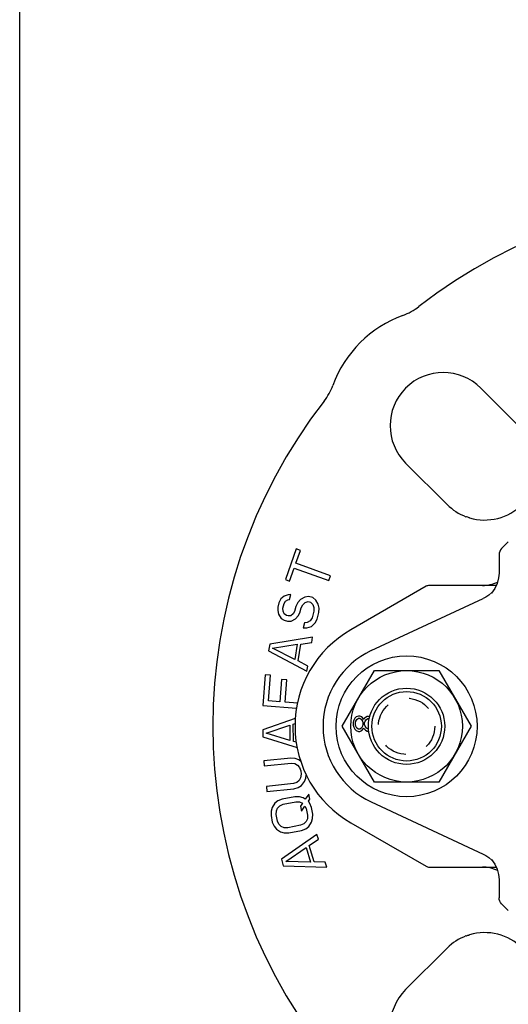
# Model space of a CAD drawing. Header units: inches. Extents: x 0 to 22, y 0 to 17.
# Tile 2 of 8: x 0 to 2.6, y 3.2 to 8.5. Entities that reach past the tile are written whole.
import ezdxf

# ---------------------------------------------------------------- set-up
doc = ezdxf.new("R2010")
doc.units = ezdxf.units.IN
doc.header["$LTSCALE"] = 1.21
doc.header["$MEASUREMENT"] = 0
doc.linetypes.add('HIDDEN', pattern=[0.2, 0.1, -0.1])
doc.layers.get('0').update_dxf_attribs({"linetype": 'CONTINUOUS'})
doc.layers.add('DEFAULT_2', color=8, linetype='HIDDEN')

msp = doc.modelspace()

# ---------------------------------------------------------------- linework, layer by layer
at = {"color": 7, "linetype": 'CONTINUOUS'}
for p, q in [((0, 0), (0, 17)), ((2.6953, 6.2994), (2.4726, 6.5221)), ((2.0698, 6.1193), (2.2925, 5.8966)), ((2.3964, 5.8304), (2.3934, 5.8315)), ((2.4109, 5.826), (2.4074, 5.827)), ((2.4117, 5.8258), (2.4109, 5.826)), ((2.4117, 5.8258), (2.4118, 5.8258)), ((2.4127, 5.8255), (2.4118, 5.8258)), ((2.4127, 5.8255), (2.4127, 5.8255)), ((1.4834, 5.6584), (1.4246, 5.4939)), ((1.5055, 5.6505), (1.4834, 5.6584)), ((2.5843, 5.66), (2.6202, 5.6958)), ((1.4807, 5.5812), (1.5055, 5.6505)), ((2.5705, 5.6266), (2.5705, 5.5284)), ((1.4467, 5.486), (1.4715, 5.5553)), ((1.4715, 5.5553), (1.6571, 5.4888)), ((1.6664, 5.5148), (1.4807, 5.5812)), ((1.6571, 5.4888), (1.6664, 5.5148)), ((1.4246, 5.4939), (1.4467, 5.486)), ((2.1799, 5.4577), (1.7756, 5.2243)), ((2.5552, 5.462), (2.1957, 5.462)), ((1.4181, 5.4041), (1.3998, 5.3899)), ((1.4398, 5.4127), (1.4181, 5.4041)), ((1.4545, 5.4136), (1.4398, 5.4127)), ((1.4476, 5.387), (1.4545, 5.4136)), ((1.5284, 5.3991), (1.5056, 5.3861)), ((1.5489, 5.4033), (1.5284, 5.3991)), ((1.5716, 5.3974), (1.5489, 5.4033)), ((1.5874, 5.3837), (1.5716, 5.3974)), ((1.8854, 5.1124), (2.4859, 5.3924)), ((2.53, 5.4221), (2.5298, 5.4218)), ((2.5324, 5.4254), (2.5316, 5.4245)), ((1.3837, 5.3466), (1.3836, 5.3276)), ((1.3895, 5.3689), (1.3837, 5.3466)), ((1.3998, 5.3899), (1.3895, 5.3689)), ((1.411, 5.3395), (1.4179, 5.3662)), ((1.412, 5.325), (1.411, 5.3395)), ((1.4179, 5.3662), (1.4259, 5.3783)), ((1.4259, 5.3783), (1.4373, 5.3849)), ((1.4373, 5.3849), (1.4476, 5.387)), ((1.4815, 5.3496), (1.4745, 5.3229)), ((1.4918, 5.3707), (1.4815, 5.3496)), ((1.5056, 5.3861), (1.4918, 5.3707)), ((1.5018, 5.3158), (1.5088, 5.3425)), ((1.5088, 5.3425), (1.5179, 5.3591)), ((1.5179, 5.3591), (1.5305, 5.3701)), ((1.5305, 5.3701), (1.5464, 5.3754)), ((1.5464, 5.3754), (1.5601, 5.3719)), ((1.5601, 5.3719), (1.5714, 5.3594)), ((1.5714, 5.3594), (1.577, 5.3437)), ((1.577, 5.3437), (1.5769, 5.3247)), ((1.6009, 5.3612), (1.5874, 5.3837)), ((1.6054, 5.3411), (1.6009, 5.3612)), ((1.6041, 5.3176), (1.6054, 5.3411)), ((1.3836, 5.3276), (1.388, 5.3075)), ((1.388, 5.3075), (1.4016, 5.285)), ((1.4176, 5.3093), (1.412, 5.325)), ((1.4301, 5.3013), (1.4176, 5.3093)), ((1.4392, 5.2989), (1.4301, 5.3013)), ((1.454, 5.2998), (1.4392, 5.2989)), ((1.4665, 5.3108), (1.454, 5.2998)), ((1.4745, 5.3229), (1.4665, 5.3108)), ((1.4789, 5.2838), (1.4926, 5.2992)), ((1.4926, 5.2992), (1.5018, 5.3158)), ((1.5676, 5.2892), (1.5584, 5.2726)), ((1.5769, 5.3247), (1.5676, 5.2892)), ((1.5949, 5.2821), (1.6041, 5.3176)), ((1.4016, 5.285), (1.4186, 5.2758)), ((1.4186, 5.2758), (1.4368, 5.271)), ((1.4368, 5.271), (1.4561, 5.2707)), ((1.4561, 5.2707), (1.4789, 5.2838)), ((1.5265, 5.2619), (1.5196, 5.2352)), ((1.5196, 5.2352), (1.5389, 5.2349)), ((1.5413, 5.2628), (1.5265, 5.2619)), ((1.5389, 5.2349), (1.5651, 5.2423)), ((1.5584, 5.2726), (1.5413, 5.2628)), ((1.5651, 5.2423), (1.5845, 5.261)), ((1.5845, 5.261), (1.5949, 5.2821)), ((1.5706, 5.1838), (1.341, 5.1474)), ((1.5661, 5.1566), (1.5706, 5.1838)), ((1.341, 5.1474), (1.3349, 5.1111)), ((1.3565, 5.1262), (1.4883, 5.1462)), ((1.4883, 5.1462), (1.4747, 5.0646)), ((1.4925, 5.057), (1.5075, 5.1477)), ((1.5075, 5.1477), (1.5661, 5.1566)), ((1.3349, 5.1111), (1.5405, 5.0024)), ((1.4747, 5.0646), (1.3565, 5.1262)), ((1.545, 5.0296), (1.4925, 5.057)), ((1.5405, 5.0024), (1.545, 5.0296)), ((1.3165, 4.9823), (1.3041, 4.8173)), ((1.3446, 4.9802), (1.3165, 4.9823)), ((1.3343, 4.8427), (1.3446, 4.9802)), ((1.7293, 4.7061), (1.9021, 5.0053)), ((1.9021, 5.0053), (2.2476, 5.0053)), ((2.2476, 5.0053), (2.4203, 4.7061)), ((1.4041, 4.9573), (1.3951, 4.8381)), ((1.4322, 4.9552), (1.4041, 4.9573)), ((1.4232, 4.836), (1.4322, 4.9552)), ((1.3041, 4.8173), (1.485, 4.8037)), ((1.3951, 4.8381), (1.3343, 4.8427)), ((1.4898, 4.831), (1.4232, 4.836)), ((1.8169, 4.7611), (1.8052, 4.7565)), ((1.8239, 4.7611), (1.8169, 4.7611)), ((1.8356, 4.7565), (1.8239, 4.7611)), ((1.8637, 4.7588), (1.8544, 4.7542)), ((1.8708, 4.7588), (1.8637, 4.7588)), ((1.878, 4.756), (1.8708, 4.7588)), ((1.478, 4.7483), (1.303, 4.6872)), ((1.3221, 4.6691), (1.4482, 4.7123)), ((1.4482, 4.7123), (1.4494, 4.6296)), ((1.4669, 4.7172), (1.4775, 4.7208)), ((1.4682, 4.6252), (1.4669, 4.7172)), ((1.9021, 4.4068), (1.7293, 4.7061)), ((1.7911, 4.7382), (1.7887, 4.7267)), ((1.7887, 4.7267), (1.7887, 4.7129)), ((1.7887, 4.7129), (1.7911, 4.7015)), ((1.7981, 4.7497), (1.7911, 4.7382)), ((1.8052, 4.7565), (1.7981, 4.7497)), ((1.8005, 4.7244), (1.8028, 4.7336)), ((1.8005, 4.7152), (1.8005, 4.7244)), ((1.8028, 4.7061), (1.8005, 4.7152)), ((1.8028, 4.7336), (1.8075, 4.7428)), ((1.8075, 4.6969), (1.8028, 4.7061)), ((1.8075, 4.7428), (1.8169, 4.7497)), ((1.8169, 4.7497), (1.8239, 4.7497)), ((1.8239, 4.7497), (1.8333, 4.7428)), ((1.8333, 4.7428), (1.838, 4.7336)), ((1.838, 4.7061), (1.8333, 4.6969)), ((1.8426, 4.7474), (1.8356, 4.7565)), ((1.838, 4.7336), (1.8403, 4.7244)), ((1.8403, 4.7152), (1.838, 4.7061)), ((1.8403, 4.7244), (1.8403, 4.7152)), ((1.845, 4.7428), (1.8426, 4.7474)), ((1.8473, 4.7474), (1.845, 4.7428)), ((1.8544, 4.7542), (1.8473, 4.7474)), ((1.8497, 4.7244), (1.852, 4.7336)), ((1.8497, 4.7152), (1.8497, 4.7244)), ((1.852, 4.7061), (1.8497, 4.7152)), ((1.852, 4.7336), (1.8591, 4.7428)), ((1.8591, 4.6969), (1.852, 4.7061)), ((1.8591, 4.7428), (1.8661, 4.7474)), ((1.8661, 4.7474), (1.8708, 4.7474)), ((2.4203, 4.7061), (2.2476, 4.4068)), ((1.303, 4.6872), (1.3036, 4.6504)), ((1.4494, 4.6296), (1.3221, 4.6691)), ((1.7911, 4.7015), (1.7981, 4.69)), ((1.7981, 4.69), (1.8052, 4.6831)), ((1.8052, 4.6831), (1.8169, 4.6785)), ((1.8169, 4.69), (1.8075, 4.6969)), ((1.8239, 4.69), (1.8169, 4.69)), ((1.8169, 4.6785), (1.8239, 4.6785)), ((1.8333, 4.6969), (1.8239, 4.69)), ((1.8239, 4.6785), (1.8356, 4.6831)), ((1.8356, 4.6831), (1.8426, 4.6923)), ((1.8426, 4.6923), (1.845, 4.6969)), ((1.845, 4.6969), (1.8473, 4.6923)), ((1.8473, 4.6923), (1.8544, 4.6854)), ((1.8544, 4.6854), (1.8637, 4.6808)), ((1.8661, 4.6923), (1.8591, 4.6969)), ((1.8637, 4.6808), (1.8708, 4.6808)), ((1.8708, 4.6923), (1.8661, 4.6923)), ((1.3036, 4.6504), (1.4879, 4.5919)), ((1.4828, 4.6207), (1.4682, 4.6252)), ((1.4531, 4.5355), (1.3084, 4.5204)), ((1.3084, 4.5204), (1.3112, 4.493)), ((1.3112, 4.493), (1.456, 4.5081)), ((1.4769, 4.5334), (1.4531, 4.5355)), ((1.456, 4.5081), (1.4751, 4.5055)), ((1.4751, 4.5055), (1.4901, 4.4978)), ((1.4966, 4.5262), (1.4769, 4.5334)), ((1.4901, 4.4978), (1.5009, 4.485)), ((1.5077, 4.5173), (1.4966, 4.5262)), ((1.5009, 4.485), (1.5074, 4.4672)), ((1.5093, 4.449), (1.5066, 4.4302)), ((1.5074, 4.4672), (1.5093, 4.449)), ((1.5351, 4.4285), (1.5366, 4.4446)), ((1.4674, 4.3984), (1.3227, 4.3833)), ((1.4856, 4.4049), (1.4674, 4.3984)), ((1.4987, 4.4155), (1.4856, 4.4049)), ((1.4931, 4.378), (1.5109, 4.389)), ((1.5066, 4.4302), (1.4987, 4.4155)), ((1.5109, 4.389), (1.5276, 4.4093)), ((1.5276, 4.4093), (1.5351, 4.4285)), ((2.2476, 4.4068), (1.9021, 4.4068)), ((1.3227, 4.3833), (1.3256, 4.3559)), ((1.3256, 4.3559), (1.4703, 4.371)), ((1.4703, 4.371), (1.4931, 4.378)), ((1.55, 4.3422), (1.5314, 4.3152)), ((1.5553, 4.3152), (1.55, 4.3422)), ((1.3684, 4.2926), (1.3535, 4.2709)), ((1.3851, 4.3052), (1.3684, 4.2926)), ((1.4072, 4.3142), (1.3851, 4.3052)), ((1.395, 4.2791), (1.4125, 4.2872)), ((1.4763, 4.3278), (1.4072, 4.3142)), ((1.4125, 4.2872), (1.4816, 4.3007)), ((1.5002, 4.3278), (1.4763, 4.3278)), ((1.4816, 4.3007), (1.5009, 4.2998)), ((1.5204, 4.3224), (1.5002, 4.3278)), ((1.5009, 4.2998), (1.5165, 4.2935)), ((1.5165, 4.2935), (1.5054, 4.2773)), ((1.5314, 4.3152), (1.5204, 4.3224)), ((1.5479, 4.3043), (1.5553, 4.3152)), ((1.5551, 4.2917), (1.5479, 4.3043)), ((1.5642, 4.27), (1.5551, 4.2917)), ((1.8854, 4.2998), (2.4859, 4.0197)), ((1.3479, 4.2511), (1.3477, 4.2276)), ((1.3535, 4.2709), (1.3479, 4.2511)), ((1.3753, 4.2331), (1.3764, 4.252)), ((1.3824, 4.197), (1.3753, 4.2331)), ((1.3764, 4.252), (1.3829, 4.2673)), ((1.3829, 4.2673), (1.395, 4.2791)), ((1.5054, 4.2773), (1.5107, 4.2502)), ((1.5107, 4.2502), (1.5293, 4.2773)), ((1.5293, 4.2773), (1.5365, 4.2646)), ((1.5365, 4.2646), (1.5436, 4.2285)), ((1.5712, 4.234), (1.5642, 4.27)), ((1.571, 4.2105), (1.5712, 4.234)), ((1.3477, 4.2276), (1.3547, 4.1916)), ((1.3547, 4.1916), (1.3638, 4.1699)), ((1.3905, 4.1798), (1.3824, 4.197)), ((1.4024, 4.1681), (1.3905, 4.1798)), ((1.5239, 4.1825), (1.5064, 4.1744)), ((1.536, 4.1943), (1.5239, 4.1825)), ((1.5425, 4.2096), (1.536, 4.1943)), ((1.5436, 4.2285), (1.5425, 4.2096)), ((1.5505, 4.169), (1.5654, 4.1907)), ((1.5654, 4.1907), (1.571, 4.2105)), ((1.7756, 4.1878), (2.1799, 3.9544)), ((1.3638, 4.1699), (1.3765, 4.1537)), ((1.3765, 4.1537), (1.3985, 4.1392)), ((1.3985, 4.1392), (1.4187, 4.1338)), ((1.418, 4.1618), (1.4024, 4.1681)), ((1.5941, 4.126), (1.4033, 3.993)), ((1.4373, 4.1609), (1.418, 4.1618)), ((1.4187, 4.1338), (1.4426, 4.1338)), ((1.5064, 4.1744), (1.4373, 4.1609)), ((1.4426, 4.1338), (1.5117, 4.1474)), ((1.5117, 4.1474), (1.5338, 4.1564)), ((1.5338, 4.1564), (1.5505, 4.169)), ((1.6019, 4.0995), (1.5941, 4.126)), ((1.5531, 4.0659), (1.6019, 4.0995)), ((1.4266, 3.9807), (1.5364, 4.0562)), ((1.5364, 4.0562), (1.5598, 3.9769)), ((1.5791, 3.9778), (1.5531, 4.0659)), ((1.4033, 3.993), (1.4137, 3.9578)), ((1.5598, 3.9769), (1.4266, 3.9807)), ((1.6384, 3.9761), (1.5791, 3.9778)), ((1.6462, 3.9496), (1.6384, 3.9761)), ((2.5164, 4.0009), (2.5318, 3.9874)), ((2.5298, 3.9903), (2.53, 3.99)), ((2.5318, 3.9874), (2.5324, 3.9868)), ((1.4137, 3.9578), (1.6462, 3.9496)), ((2.1957, 3.9502), (2.5552, 3.9502)), ((2.5705, 3.8837), (2.5705, 3.7856)), ((2.6202, 3.7163), (2.5843, 3.7522)), ((2.3934, 3.5806), (2.3967, 3.5818)), ((2.4117, 3.5863), (2.4118, 3.5863)), ((2.4127, 3.5866), (2.4127, 3.5866)), ((2.2925, 3.5155), (2.0698, 3.2928))]:
    msp.add_line(p, q, dxfattribs=at)
for points in [[(2.4074, 5.827), (2.4026, 5.8284), (2.3964, 5.8304)], [(2.5843, 5.66), (2.5784, 5.6527), (2.574, 5.6444), (2.5713, 5.6354), (2.5705, 5.6266)], [(2.5705, 5.5284), (2.5684, 5.503), (2.5608, 5.4736), (2.5477, 5.4462), (2.5298, 5.4218)], [(2.5316, 5.4245), (2.5161, 5.411), (2.4995, 5.3997), (2.4859, 5.3924)], [(2.4859, 4.0197), (2.4998, 4.0123), (2.5164, 4.0009)], [(2.5298, 3.9903), (2.5476, 3.9661), (2.5607, 3.9387), (2.5684, 3.9095), (2.5705, 3.8837)], [(2.5843, 3.7522), (2.5784, 3.7594), (2.574, 3.7677), (2.5713, 3.7767), (2.5705, 3.7856)], [(2.3967, 3.5818), (2.4028, 3.5838), (2.4077, 3.5852)], [(2.4077, 3.5852), (2.411, 3.5861), (2.4117, 3.5863)], [(2.4118, 3.5863), (2.4123, 3.5865), (2.4127, 3.5866)]]:
    msp.add_lwpolyline(points, dxfattribs=at)
for radius in [0.378, 0.2992, 0.2047, 0.1864]:
    msp.add_circle((2.0748, 4.7061), radius, dxfattribs=at)
for centre, radius, start, end in [((3.8859, 4.7061), 2.8504, 52.2342, 127.7658), ((1.9473, 7.2083), 0.315, 290.0487, 307.7658), ((2.2712, 6.3207), 0.6299, 110.0487, 159.9513), ((2.2712, 6.3207), 0.2848, 45, 225), ((1.3836, 6.6446), 0.315, 322.2342, 339.9513), ((3.8859, 4.7061), 2.8504, 142.2342, 217.7658), ((2.4939, 6.098), 0.2843, 253.3984, 16.6016), ((2.4939, 6.098), 0.2848, 225, 249.2676), ((2.1957, 5.4305), 0.0315, 90, 120), ((2.4812, 5.6509), 0.189, 270, 295.6249), ((2.0748, 4.7061), 0.5984, 120.0005, 240), ((2.0748, 4.7061), 0.4483, 115, 245), ((2.1957, 3.9817), 0.0315, 240, 270), ((2.4812, 3.7612), 0.189, 64.4054, 90), ((2.4939, 3.3141), 0.2843, 343.3984, 106.6016), ((2.4939, 3.3141), 0.2848, 110.7329, 135), ((2.2712, 3.0914), 0.2848, 135, 315)]:
    msp.add_arc(centre, radius, start, end, dxfattribs=at)
at = {"layer": 'DEFAULT_2', "color": 8, "linetype": 'HIDDEN'}
msp.add_circle((2.0748, 4.7061), 0.1512, dxfattribs=at)

doc.saveas('drawing.dxf')
